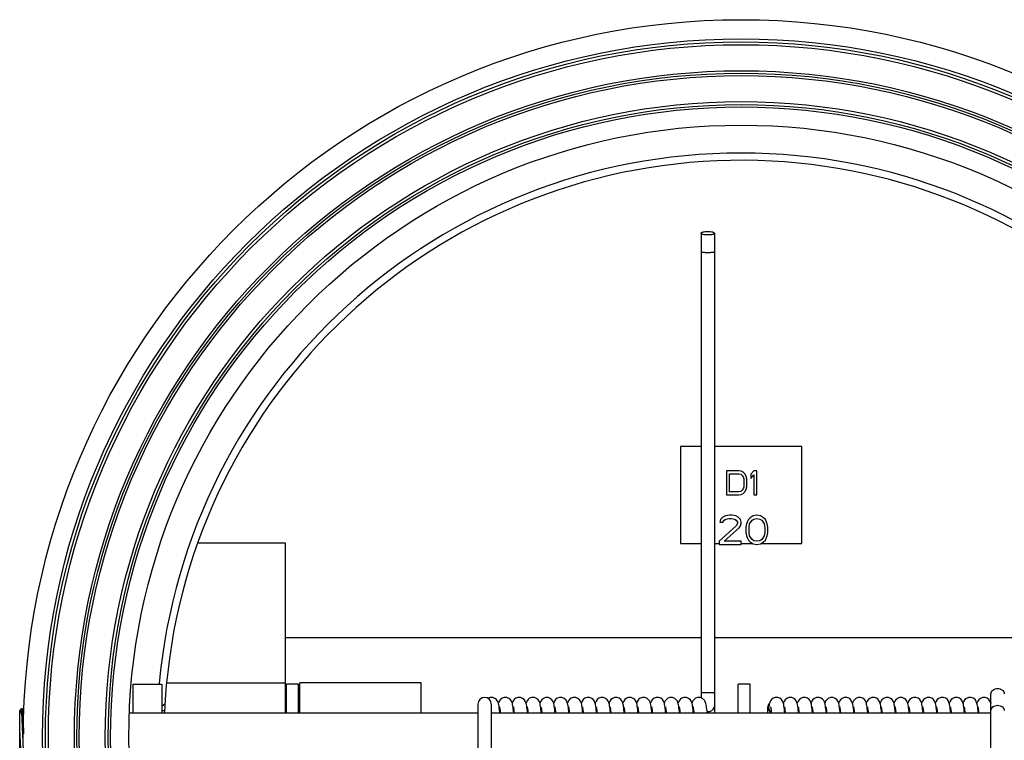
# Model space of a CAD drawing. Header units: millimetres. Extents: x -1098 to 1507, y -888 to 1291.
# Tile 4 of 6: x -190 to 216, y 994 to 1291. Entities that reach past the tile are written whole.
import ezdxf

# ---------------------------------------------------------------- set-up
doc = ezdxf.new("R2010")
doc.units = ezdxf.units.MM
doc.header["$LTSCALE"] = 30.734
doc.layers.get('0').update_dxf_attribs({"linetype": 'CONTINUOUS'})
doc.layers.add('02___PRT_ALL_AXES', color=7, linetype='CONTINUOUS')

msp = doc.modelspace()

# ---------------------------------------------------------------- linework, layer by layer
at = {"color": 7, "linetype": 'Continuous'}
for p, q in [((90.64, 1203.29), (90.64, 1011.67)), ((96.14, 1203.29), (96.14, 1005.35)), ((82.16, 1115.35), (82.16, 1075.35)), ((90.64, 1115.35), (82.16, 1115.35)), ((132.16, 1115.35), (96.14, 1115.35)), ((132.16, 1075.35), (132.16, 1115.35)), ((101.16, 1105.35), (101.16, 1095.35)), ((106.16, 1105.35), (101.16, 1105.35)), ((107.2, 1105.14), (106.16, 1105.35)), ((108.04, 1104.71), (107.2, 1105.14)), ((108.87, 1103.86), (108.04, 1104.71)), ((112.41, 1105.35), (111.16, 1103.86)), ((113.66, 1105.35), (112.41, 1105.35)), ((113.66, 1095.35), (113.66, 1105.35)), ((102.41, 1096.62), (102.41, 1104.07)), ((102.41, 1104.07), (106.16, 1104.07)), ((106.16, 1104.07), (107, 1103.86)), ((107, 1103.86), (107.62, 1103.43)), ((107.62, 1103.43), (108.04, 1102.8)), ((108.04, 1102.8), (108.25, 1101.94)), ((108.25, 1101.94), (108.25, 1098.75)), ((109.29, 1103.01), (108.87, 1103.86)), ((109.5, 1101.94), (109.29, 1103.01)), ((109.5, 1098.75), (109.5, 1101.94)), ((111.16, 1103.86), (111.16, 1102.16)), ((111.16, 1102.16), (112.41, 1103.65)), ((112.41, 1103.65), (112.41, 1095.35)), ((106.16, 1096.62), (102.41, 1096.62)), ((107, 1096.84), (106.16, 1096.62)), ((107.62, 1097.26), (107, 1096.84)), ((108.04, 1097.9), (107.62, 1097.26)), ((108.25, 1098.75), (108.04, 1097.9)), ((108.04, 1095.99), (108.87, 1096.84)), ((108.87, 1096.84), (109.29, 1097.69)), ((109.29, 1097.69), (109.5, 1098.75)), ((101.16, 1095.35), (106.16, 1095.35)), ((106.16, 1095.35), (107.2, 1095.56)), ((107.2, 1095.56), (108.04, 1095.99)), ((112.41, 1095.35), (113.66, 1095.35)), ((98.66, 1085.17), (98.41, 1084.15)), ((98.41, 1084.15), (99.66, 1084.15)), ((99.66, 1086.19), (98.66, 1085.17)), ((100.66, 1086.7), (99.66, 1086.19)), ((99.66, 1084.15), (100.16, 1084.92)), ((100.16, 1084.92), (100.91, 1085.43)), ((102.41, 1086.96), (100.66, 1086.7)), ((100.91, 1085.43), (102.16, 1085.68)), ((102.16, 1085.68), (103.16, 1085.68)), ((103.41, 1086.96), (102.41, 1086.96)), ((103.16, 1085.68), (104.41, 1085.43)), ((104.91, 1086.7), (103.41, 1086.96)), ((104.41, 1085.43), (105.16, 1084.92)), ((105.91, 1086.19), (104.91, 1086.7)), ((105.16, 1084.92), (105.66, 1084.15)), ((105.66, 1084.15), (105.66, 1083.64)), ((106.91, 1085.17), (105.91, 1086.19)), ((107.16, 1084.15), (106.91, 1085.17)), ((107.16, 1083.64), (107.16, 1084.15)), ((109.66, 1084.15), (109.41, 1083.38)), ((110.16, 1085.17), (109.66, 1084.15)), ((110.91, 1085.94), (110.16, 1085.17)), ((110.66, 1083.38), (111.66, 1084.92)), ((112.16, 1086.7), (110.91, 1085.94)), ((111.66, 1084.92), (112.41, 1085.43)), ((113.66, 1086.96), (112.16, 1086.7)), ((112.41, 1085.43), (113.66, 1085.68)), ((115.16, 1086.7), (113.66, 1086.96)), ((113.66, 1085.68), (114.91, 1085.43)), ((114.91, 1085.43), (115.66, 1084.92)), ((116.41, 1085.94), (115.16, 1086.7)), ((115.66, 1084.92), (116.66, 1083.38)), ((117.16, 1085.17), (116.41, 1085.94)), ((117.66, 1084.15), (117.16, 1085.17)), ((117.91, 1083.38), (117.66, 1084.15)), ((105.16, 1082.62), (98.16, 1076.23)), ((100.16, 1076.23), (106.41, 1081.85)), ((105.66, 1083.64), (105.16, 1082.62)), ((106.41, 1081.85), (106.91, 1082.62)), ((106.91, 1082.62), (107.16, 1083.64)), ((109.41, 1083.38), (109.16, 1082.11)), ((109.16, 1082.11), (109.16, 1079.81)), ((110.41, 1081.85), (110.66, 1083.38)), ((110.41, 1080.06), (110.41, 1081.85)), ((110.66, 1078.53), (110.41, 1080.06)), ((116.66, 1083.38), (116.91, 1081.85)), ((116.91, 1080.06), (116.66, 1078.53)), ((116.91, 1081.85), (116.91, 1080.06)), ((118.16, 1082.11), (117.91, 1083.38)), ((118.16, 1079.81), (118.16, 1082.11)), ((98.16, 1076.23), (98.16, 1074.96)), ((107.16, 1076.23), (100.16, 1076.23)), ((107.16, 1074.96), (107.16, 1076.23)), ((109.16, 1079.81), (109.41, 1078.53)), ((109.41, 1078.53), (109.66, 1077.77)), ((109.66, 1077.77), (110.16, 1076.75)), ((110.16, 1076.75), (110.91, 1075.98)), ((111.66, 1077), (110.66, 1078.53)), ((110.91, 1075.98), (112.16, 1075.21)), ((112.41, 1076.49), (111.66, 1077)), ((113.66, 1076.23), (112.41, 1076.49)), ((114.91, 1076.49), (113.66, 1076.23)), ((115.66, 1077), (114.91, 1076.49)), ((115.16, 1075.21), (116.41, 1075.98)), ((116.66, 1078.53), (115.66, 1077)), ((116.41, 1075.98), (117.16, 1076.75)), ((117.16, 1076.75), (117.66, 1077.77)), ((117.66, 1077.77), (117.91, 1078.53)), ((117.91, 1078.53), (118.16, 1079.81)), ((82.16, 1075.35), (90.64, 1075.35)), ((96.14, 1075.35), (98.16, 1075.35)), ((98.16, 1074.96), (107.16, 1074.96)), ((107.16, 1075.35), (111.94, 1075.35)), ((112.16, 1075.21), (113.66, 1074.96)), ((113.66, 1074.96), (115.16, 1075.21)), ((115.38, 1075.35), (132.16, 1075.35)), ((210.19, 981.62), (210.19, 1013.3)), ((-190.34, 1006.35), (-189.39, 1007.3)), ((-189.36, 1007.29), (-189.34, 1007.19)), ((-189.34, 1002.94), (-189.34, 1007.19)), ((-131.72, 1008.13), (-131.22, 1008.6)), ((-131.22, 1008.6), (-130.41, 1009.36)), ((-1.36, 1009.08), (-1.36, 977.4)), ((4.14, 1009.08), (4.14, 977.4)), ((7.45, 1007.52), (7.35, 1008.2)), ((47.34, 1007.56), (47.25, 1008.22)), ((75.92, 1007.96), (75.91, 1007.97)), ((87.25, 1007.5), (87.15, 1008.19)), ((118.19, 1005.35), (118.19, 1007.81)), ((136.4, 1007.12), (136.31, 1007.8)), ((136.48, 1006.34), (136.4, 1007.12)), ((142.07, 1007.3), (142.02, 1007.71)), ((147.75, 1007.52), (147.65, 1008.2)), ((210.19, 1009.07), (210.13, 1009.34)), ((-190.34, 984.35), (-190.34, 1006.35)), ((-130.61, 1006.35), (-131.72, 1006.35)), ((-189, 995.06), (-189.07, 996.76))]:
    msp.add_line(p, q, dxfattribs=at)
for points in [[(4.24, 1011.85), (3.72, 1011.8), (2.85, 1011.48), (2.79, 1011.43)], [(7.35, 1008.2), (7.25, 1008.77), (7.14, 1009.28), (6.99, 1009.78), (6.74, 1010.34), (6.31, 1010.94), (5.65, 1011.47), (4.8, 1011.79), (4.24, 1011.85)], [(9.94, 1011.85), (9.43, 1011.8), (8.57, 1011.49), (7.89, 1010.96), (7.45, 1010.36), (7.2, 1009.83), (7.09, 1009.46)], [(13.12, 1007.71), (13.03, 1008.31), (12.94, 1008.82), (12.84, 1009.29), (12.7, 1009.75), (12.47, 1010.28), (12.05, 1010.9), (11.37, 1011.45), (10.5, 1011.79), (9.94, 1011.85)], [(15.64, 1011.85), (15.1, 1011.79), (14.26, 1011.48), (13.6, 1010.98), (13.16, 1010.38), (12.9, 1009.82), (12.79, 1009.45)], [(18.83, 1007.66), (18.74, 1008.29), (18.64, 1008.82), (18.53, 1009.3), (18.39, 1009.78), (18.14, 1010.34), (17.7, 1010.95), (17.06, 1011.46), (16.23, 1011.78), (15.64, 1011.85)], [(21.34, 1011.85), (20.81, 1011.8), (19.95, 1011.48), (19.28, 1010.95), (18.84, 1010.35), (18.6, 1009.81), (18.49, 1009.46)], [(24.53, 1007.63), (24.44, 1008.27), (24.34, 1008.81), (24.24, 1009.29), (24.1, 1009.76), (23.87, 1010.29), (23.44, 1010.91), (22.76, 1011.46), (21.89, 1011.79), (21.34, 1011.85)], [(27.04, 1011.85), (26.51, 1011.8), (25.63, 1011.47), (24.95, 1010.92), (24.52, 1010.31), (24.28, 1009.78), (24.19, 1009.46)], [(30.22, 1007.69), (30.13, 1008.3), (30.04, 1008.83), (29.93, 1009.3), (29.79, 1009.77), (29.56, 1010.3), (29.13, 1010.91), (28.45, 1011.46), (27.59, 1011.79), (27.04, 1011.85)], [(32.74, 1011.85), (32.21, 1011.8), (31.35, 1011.48), (30.67, 1010.94), (30.23, 1010.33), (29.99, 1009.8), (29.89, 1009.46)], [(35.63, 1009.32), (35.49, 1009.78), (35.26, 1010.31), (34.83, 1010.92), (34.15, 1011.47), (33.29, 1011.79), (32.74, 1011.85)], [(38.44, 1011.85), (37.95, 1011.8), (37.11, 1011.51), (36.44, 1011.02), (35.99, 1010.44), (35.73, 1009.9), (35.59, 1009.46)], [(41.62, 1007.68), (41.53, 1008.29), (41.44, 1008.82), (41.34, 1009.29), (41.2, 1009.75), (40.97, 1010.28), (40.55, 1010.9), (39.87, 1011.45), (39, 1011.79), (38.44, 1011.85)], [(44.14, 1011.85), (43.62, 1011.8), (42.76, 1011.48), (42.08, 1010.96), (41.64, 1010.35), (41.4, 1009.82), (41.29, 1009.46)], [(47.25, 1008.22), (47.15, 1008.79), (47.04, 1009.29), (46.89, 1009.79), (46.63, 1010.35), (46.2, 1010.95), (45.54, 1011.47), (44.7, 1011.79), (44.14, 1011.85)], [(49.84, 1011.85), (49.32, 1011.8), (48.45, 1011.48), (47.76, 1010.94), (47.33, 1010.33), (47.09, 1009.8), (46.99, 1009.46)], [(53.01, 1007.81), (52.92, 1008.39), (52.83, 1008.88), (52.73, 1009.33), (52.59, 1009.78), (52.36, 1010.31), (51.92, 1010.92), (51.24, 1011.47), (50.38, 1011.79), (49.84, 1011.85)], [(55.54, 1011.85), (55.01, 1011.8), (54.14, 1011.47), (53.46, 1010.93), (53.03, 1010.32), (52.79, 1009.79), (52.69, 1009.46)], [(58.76, 1007.36), (58.68, 1007.98), (58.6, 1008.52), (58.51, 1008.99), (58.4, 1009.42), (58.26, 1009.87), (58.01, 1010.4), (57.56, 1010.99), (56.89, 1011.5), (56.05, 1011.8), (55.54, 1011.85)], [(61.24, 1011.85), (60.72, 1011.8), (59.86, 1011.48), (59.19, 1010.96), (58.75, 1010.36), (58.5, 1009.82), (58.39, 1009.46)], [(64.43, 1007.61), (64.34, 1008.25), (64.24, 1008.8), (64.13, 1009.3), (63.99, 1009.79), (63.74, 1010.34), (63.3, 1010.95), (62.64, 1011.47), (61.79, 1011.79), (61.24, 1011.85)], [(66.94, 1011.85), (66.43, 1011.8), (65.57, 1011.49), (64.88, 1010.96), (64.44, 1010.36), (64.2, 1009.83), (64.09, 1009.46)], [(70.13, 1007.64), (70.04, 1008.28), (69.94, 1008.82), (69.84, 1009.3), (69.7, 1009.76), (69.46, 1010.3), (69.03, 1010.91), (68.36, 1011.46), (67.49, 1011.79), (66.94, 1011.85)], [(72.64, 1011.85), (72.12, 1011.8), (71.25, 1011.48), (70.57, 1010.94), (70.13, 1010.34), (69.9, 1009.81), (69.79, 1009.46)], [(75.79, 1007.9), (75.71, 1008.45), (75.62, 1008.93), (75.52, 1009.37), (75.37, 1009.82), (75.13, 1010.35), (74.69, 1010.96), (74.02, 1011.48), (73.17, 1011.8), (72.64, 1011.85)], [(78.34, 1011.85), (77.81, 1011.8), (76.97, 1011.49), (76.32, 1010.99), (75.87, 1010.41), (75.61, 1009.86), (75.49, 1009.46)], [(81.53, 1007.62), (81.44, 1008.25), (81.35, 1008.8), (81.24, 1009.28), (81.1, 1009.75), (80.87, 1010.29), (80.44, 1010.9), (79.77, 1011.46), (78.9, 1011.79), (78.34, 1011.85)], [(84.04, 1011.85), (83.49, 1011.79), (82.65, 1011.48), (81.99, 1010.97), (81.56, 1010.38), (81.3, 1009.82), (81.19, 1009.46)], [(87.15, 1008.19), (87.05, 1008.78), (86.94, 1009.29), (86.79, 1009.79), (86.54, 1010.35), (86.1, 1010.95), (85.45, 1011.46), (84.62, 1011.79), (84.04, 1011.85)], [(89.74, 1011.85), (89.22, 1011.8), (88.39, 1011.5), (87.73, 1011), (87.28, 1010.42), (87.02, 1009.88), (86.89, 1009.46)], [(90.76, 1011.65), (90.29, 1011.79), (89.74, 1011.85)], [(121.74, 1011.85), (121.23, 1011.8), (120.4, 1011.51), (119.73, 1011.01), (119.28, 1010.42), (119.03, 1009.9), (118.88, 1009.45)], [(124.91, 1007.75), (124.82, 1008.36), (124.73, 1008.88), (124.62, 1009.34), (124.48, 1009.81), (124.23, 1010.35), (123.79, 1010.96), (123.1, 1011.49), (122.24, 1011.8), (121.74, 1011.85)], [(127.44, 1011.85), (126.88, 1011.79), (126.02, 1011.46), (125.34, 1010.91), (124.91, 1010.3), (124.68, 1009.76), (124.59, 1009.46)], [(130.64, 1007.59), (130.54, 1008.26), (130.44, 1008.83), (130.33, 1009.32), (130.18, 1009.82), (129.92, 1010.38), (129.48, 1010.97), (128.84, 1011.47), (128.01, 1011.79), (127.44, 1011.85)], [(133.14, 1011.85), (132.59, 1011.79), (131.73, 1011.46), (131.05, 1010.92), (130.62, 1010.31), (130.38, 1009.78), (130.29, 1009.46)], [(136.31, 1007.8), (136.22, 1008.38), (136.13, 1008.9), (136.01, 1009.38), (135.86, 1009.86), (135.6, 1010.41), (135.15, 1011), (134.49, 1011.5), (133.65, 1011.8), (133.14, 1011.85)], [(138.84, 1011.85), (138.29, 1011.79), (137.44, 1011.47), (136.76, 1010.93), (136.33, 1010.32), (136.09, 1009.79), (135.99, 1009.46)], [(142.02, 1007.71), (141.94, 1008.26), (141.86, 1008.74), (141.77, 1009.16), (141.66, 1009.57), (141.5, 1010.01), (141.23, 1010.52), (140.77, 1011.08), (140.1, 1011.54), (139.29, 1011.81), (138.84, 1011.85)], [(144.54, 1011.85), (143.97, 1011.79), (143.11, 1011.46), (142.44, 1010.91), (142.01, 1010.3), (141.78, 1009.76), (141.69, 1009.46)], [(147.65, 1008.2), (147.55, 1008.78), (147.44, 1009.29), (147.29, 1009.79), (147.04, 1010.35), (146.6, 1010.95), (145.93, 1011.47), (145.08, 1011.79), (144.54, 1011.85)], [(150.24, 1011.85), (149.7, 1011.79), (148.83, 1011.47), (148.15, 1010.92), (147.72, 1010.31), (147.49, 1009.78), (147.39, 1009.46)], [(153.4, 1007.87), (153.31, 1008.44), (153.22, 1008.93), (153.12, 1009.37), (152.97, 1009.82), (152.73, 1010.35), (152.29, 1010.96), (151.61, 1011.49), (150.75, 1011.8), (150.24, 1011.85)], [(155.94, 1011.85), (155.39, 1011.79), (154.53, 1011.47), (153.85, 1010.92), (153.42, 1010.31), (153.19, 1009.78), (153.09, 1009.46)], [(159.1, 1007.87), (159.01, 1008.45), (158.92, 1008.95), (158.81, 1009.4), (158.66, 1009.86), (158.41, 1010.39), (157.97, 1010.98), (157.29, 1011.5), (156.44, 1011.8), (155.94, 1011.85)], [(161.64, 1011.85), (161.07, 1011.79), (160.21, 1011.46), (159.55, 1010.92), (159.11, 1010.3), (158.88, 1009.75), (158.79, 1009.46)], [(164.81, 1007.77), (164.72, 1008.37), (164.63, 1008.89), (164.52, 1009.35), (164.38, 1009.82), (164.13, 1010.35), (163.69, 1010.96), (163.02, 1011.48), (162.16, 1011.8), (161.64, 1011.85)], [(167.34, 1011.85), (166.78, 1011.79), (165.91, 1011.45), (165.23, 1010.9), (164.8, 1010.28), (164.57, 1009.75), (164.49, 1009.46)], [(170.52, 1007.75), (170.43, 1008.34), (170.33, 1008.86), (170.23, 1009.32), (170.09, 1009.78), (169.86, 1010.31), (169.42, 1010.93), (168.74, 1011.47), (167.87, 1011.8), (167.34, 1011.85)], [(173.04, 1011.85), (172.49, 1011.79), (171.62, 1011.46), (170.94, 1010.91), (170.51, 1010.29), (170.28, 1009.76), (170.19, 1009.46)], [(176.23, 1007.66), (176.14, 1008.28), (176.04, 1008.82), (175.93, 1009.31), (175.79, 1009.79), (175.55, 1010.32), (175.11, 1010.94), (174.44, 1011.47), (173.57, 1011.8), (173.04, 1011.85)], [(178.74, 1011.85), (178.19, 1011.79), (177.35, 1011.48), (176.68, 1010.95), (176.24, 1010.35), (176, 1009.81), (175.89, 1009.46)], [(181.9, 1007.87), (181.81, 1008.43), (181.72, 1008.92), (181.62, 1009.37), (181.48, 1009.82), (181.24, 1010.34), (180.8, 1010.95), (180.12, 1011.48), (179.25, 1011.8), (178.74, 1011.85)], [(184.44, 1011.85), (183.89, 1011.79), (183.04, 1011.47), (182.38, 1010.95), (181.94, 1010.34), (181.69, 1009.8), (181.59, 1009.46)], [(187.63, 1007.64), (187.54, 1008.27), (187.44, 1008.82), (187.33, 1009.32), (187.18, 1009.8), (186.94, 1010.34), (186.5, 1010.95), (185.83, 1011.48), (184.97, 1011.8), (184.44, 1011.85)], [(190.14, 1011.85), (189.57, 1011.79), (188.72, 1011.46), (188.06, 1010.93), (187.63, 1010.32), (187.38, 1009.77), (187.29, 1009.45)], [(193.31, 1007.76), (193.22, 1008.36), (193.13, 1008.88), (193.02, 1009.35), (192.88, 1009.81), (192.64, 1010.34), (192.2, 1010.95), (191.52, 1011.48), (190.66, 1011.8), (190.14, 1011.85)], [(195.84, 1011.85), (195.28, 1011.79), (194.43, 1011.47), (193.76, 1010.94), (193.33, 1010.33), (193.09, 1009.78), (192.99, 1009.46)], [(199.01, 1007.77), (198.92, 1008.37), (198.83, 1008.88), (198.72, 1009.34), (198.58, 1009.8), (198.34, 1010.33), (197.91, 1010.94), (197.23, 1011.48), (196.36, 1011.8), (195.84, 1011.85)], [(201.54, 1011.85), (201, 1011.79), (200.14, 1011.47), (199.46, 1010.93), (199.02, 1010.32), (198.79, 1009.79), (198.69, 1009.46)], [(204.71, 1007.82), (204.62, 1008.39), (204.53, 1008.9), (204.42, 1009.35), (204.28, 1009.8), (204.04, 1010.33), (203.61, 1010.94), (202.93, 1011.48), (202.06, 1011.8), (201.54, 1011.85)], [(207.24, 1011.85), (206.69, 1011.79), (205.83, 1011.46), (205.15, 1010.92), (204.72, 1010.31), (204.48, 1009.77), (204.39, 1009.46)], [(210.13, 1009.34), (209.98, 1009.82), (209.73, 1010.36), (209.29, 1010.96), (208.62, 1011.48), (207.76, 1011.8), (207.24, 1011.85)], [(7.68, 1005.35), (7.64, 1005.77), (7.54, 1006.72), (7.45, 1007.52)], [(7.51, 1007.97), (7.51, 1007.98), (7.53, 1007.92), (7.57, 1007.72), (7.62, 1007.4), (7.68, 1006.98), (7.75, 1006.46), (7.82, 1005.85), (7.87, 1005.35)], [(13.38, 1005.35), (13.38, 1005.39), (13.29, 1006.25), (13.21, 1007.03), (13.12, 1007.71)], [(13.21, 1007.98), (13.21, 1007.98), (13.23, 1007.92), (13.27, 1007.73), (13.32, 1007.42), (13.38, 1007.02), (13.44, 1006.54), (13.5, 1005.97), (13.57, 1005.35)], [(19.08, 1005.35), (19.01, 1006.09), (18.92, 1006.93), (18.83, 1007.66)], [(18.91, 1007.98), (18.91, 1007.98), (18.93, 1007.92), (18.96, 1007.73), (19.02, 1007.43), (19.07, 1007.04), (19.14, 1006.55), (19.2, 1005.98), (19.27, 1005.35)], [(24.78, 1005.35), (24.71, 1006.02), (24.62, 1006.89), (24.53, 1007.63)], [(24.61, 1007.97), (24.61, 1007.98), (24.63, 1007.92), (24.67, 1007.72), (24.72, 1007.41), (24.78, 1007), (24.84, 1006.5), (24.91, 1005.91), (24.97, 1005.35)], [(30.48, 1005.35), (30.4, 1006.13), (30.31, 1006.96), (30.22, 1007.69)], [(30.31, 1007.97), (30.31, 1007.98), (30.32, 1007.94), (30.36, 1007.77), (30.4, 1007.51), (30.46, 1007.16), (30.52, 1006.73), (30.58, 1006.21), (30.64, 1005.63), (30.67, 1005.35)], [(35.92, 1007.73), (35.83, 1008.34), (35.73, 1008.85), (35.63, 1009.32)], [(36.18, 1005.35), (36.09, 1006.22), (36.01, 1007.03), (35.92, 1007.73)], [(36.01, 1007.98), (36.01, 1007.98), (36.03, 1007.92), (36.06, 1007.73), (36.12, 1007.43), (36.18, 1007.03), (36.24, 1006.53), (36.31, 1005.93), (36.37, 1005.35)], [(41.88, 1005.35), (41.8, 1006.16), (41.71, 1006.97), (41.62, 1007.68)], [(41.71, 1007.98), (41.71, 1007.98), (41.73, 1007.92), (41.76, 1007.74), (41.81, 1007.45), (41.87, 1007.07), (41.93, 1006.6), (41.99, 1006.05), (42.06, 1005.42), (42.07, 1005.35)], [(47.58, 1005.35), (47.53, 1005.85), (47.44, 1006.77), (47.34, 1007.56)], [(47.41, 1007.97), (47.41, 1007.98), (47.43, 1007.92), (47.46, 1007.73), (47.52, 1007.44), (47.57, 1007.04), (47.64, 1006.56), (47.7, 1005.99), (47.77, 1005.35)], [(53.28, 1005.35), (53.26, 1005.51), (53.18, 1006.38), (53.09, 1007.15), (53.01, 1007.81)], [(53.13, 1007.92), (53.12, 1007.96), (53.12, 1007.96), (53.16, 1007.78), (53.21, 1007.46), (53.28, 1007), (53.35, 1006.43), (53.43, 1005.74), (53.47, 1005.35)], [(58.98, 1005.35), (58.93, 1005.87), (58.85, 1006.66), (58.76, 1007.36)], [(58.81, 1007.97), (58.81, 1007.98), (58.82, 1007.93), (58.86, 1007.75), (58.91, 1007.45), (58.97, 1007.06), (59.03, 1006.57), (59.1, 1006), (59.17, 1005.35)], [(64.68, 1005.35), (64.62, 1006), (64.52, 1006.87), (64.43, 1007.61)], [(64.51, 1007.98), (64.51, 1007.98), (64.52, 1007.93), (64.56, 1007.75), (64.61, 1007.47), (64.67, 1007.09), (64.73, 1006.63), (64.79, 1006.09), (64.85, 1005.48), (64.87, 1005.35)], [(70.38, 1005.35), (70.32, 1006.02), (70.22, 1006.88), (70.13, 1007.64)], [(70.21, 1007.97), (70.21, 1007.98), (70.23, 1007.9), (70.28, 1007.66), (70.34, 1007.28), (70.41, 1006.79), (70.48, 1006.18), (70.56, 1005.46), (70.57, 1005.35)], [(76.08, 1005.35), (76.04, 1005.72), (75.96, 1006.53), (75.88, 1007.26), (75.79, 1007.9)], [(75.91, 1007.97), (75.95, 1007.79), (76, 1007.52), (76.06, 1007.15), (76.12, 1006.68), (76.19, 1006.11), (76.26, 1005.44), (76.27, 1005.35)], [(81.78, 1005.35), (81.71, 1006.02), (81.62, 1006.88), (81.53, 1007.62)], [(81.62, 1007.96), (81.61, 1007.97), (81.62, 1007.94), (81.66, 1007.77), (81.71, 1007.48), (81.77, 1007.08), (81.83, 1006.57), (81.9, 1005.95), (81.97, 1005.35)], [(87.48, 1005.35), (87.44, 1005.72), (87.35, 1006.68), (87.25, 1007.5)], [(87.32, 1007.97), (87.31, 1007.97), (87.32, 1007.94), (87.36, 1007.76), (87.41, 1007.46), (87.47, 1007.05), (87.54, 1006.54), (87.61, 1005.94), (87.67, 1005.35)], [(93.18, 1005.35), (93.18, 1005.4), (93.09, 1006.26), (93.01, 1007.03), (92.92, 1007.72), (92.83, 1008.31), (92.74, 1008.83), (92.64, 1009.3), (92.5, 1009.76), (92.24, 1010.33)], [(118.88, 1009.45), (118.77, 1009.01), (118.68, 1008.54), (118.62, 1008.15)], [(119.31, 1007.98), (119.31, 1007.98), (119.33, 1007.9), (119.38, 1007.66), (119.44, 1007.27), (119.51, 1006.77), (119.58, 1006.15), (119.66, 1005.43), (119.67, 1005.35)], [(125.18, 1005.35), (125.18, 1005.37), (125.09, 1006.26), (125, 1007.06), (124.91, 1007.75)], [(125.01, 1007.97), (125.01, 1007.98), (125.02, 1007.93), (125.06, 1007.74), (125.12, 1007.44), (125.17, 1007.04), (125.24, 1006.54), (125.31, 1005.94), (125.37, 1005.35)], [(130.88, 1005.35), (130.83, 1005.85), (130.73, 1006.8), (130.64, 1007.59)], [(130.71, 1007.97), (130.71, 1007.98), (130.73, 1007.92), (130.77, 1007.73), (130.82, 1007.42), (130.88, 1007.02), (130.94, 1006.52), (131.01, 1005.93), (131.07, 1005.35)], [(136.41, 1007.98), (136.41, 1007.97), (136.43, 1007.89), (136.47, 1007.72), (136.51, 1007.45), (136.57, 1007.09), (136.6, 1006.82)], [(142.28, 1005.35), (142.18, 1006.39), (142.07, 1007.3)], [(142.11, 1007.97), (142.11, 1007.98), (142.13, 1007.92), (142.17, 1007.73)], [(142.17, 1007.73), (142.22, 1007.43), (142.27, 1007.04)], [(142.27, 1007.04), (142.34, 1006.56), (142.4, 1005.99), (142.47, 1005.35), (142.47, 1005.35)], [(147.98, 1005.35), (147.94, 1005.82), (147.84, 1006.72), (147.75, 1007.52)], [(147.82, 1007.96), (147.81, 1007.97), (147.82, 1007.93), (147.87, 1007.72), (147.93, 1007.36), (147.99, 1006.89), (148.07, 1006.3), (148.14, 1005.61), (148.17, 1005.35)], [(153.68, 1005.35), (153.65, 1005.62), (153.57, 1006.47), (153.48, 1007.22), (153.4, 1007.87)], [(153.52, 1007.96), (153.51, 1007.98), (153.52, 1007.94), (153.56, 1007.78), (153.61, 1007.5), (153.66, 1007.12), (153.72, 1006.65), (153.79, 1006.09), (153.86, 1005.43), (153.87, 1005.35)], [(159.38, 1005.35), (159.36, 1005.55), (159.27, 1006.43), (159.18, 1007.2), (159.1, 1007.87)], [(159.21, 1007.97), (159.21, 1007.98), (159.22, 1007.93), (159.26, 1007.75), (159.31, 1007.46), (159.37, 1007.08), (159.43, 1006.61), (159.49, 1006.06), (159.56, 1005.44), (159.57, 1005.35)], [(165.08, 1005.35), (164.99, 1006.25), (164.9, 1007.07), (164.81, 1007.77)], [(164.91, 1007.97), (164.91, 1007.98), (164.93, 1007.92), (164.97, 1007.71), (165.03, 1007.36), (165.09, 1006.9), (165.16, 1006.34), (165.24, 1005.67), (165.27, 1005.35)], [(170.78, 1005.35), (170.78, 1005.37), (170.69, 1006.26), (170.6, 1007.05), (170.52, 1007.75)], [(170.61, 1007.98), (170.61, 1007.98), (170.63, 1007.92), (170.67, 1007.72), (170.72, 1007.4), (170.78, 1006.98), (170.85, 1006.47), (170.91, 1005.86), (170.97, 1005.35)], [(176.48, 1005.35), (176.41, 1006.1), (176.32, 1006.94), (176.23, 1007.66)], [(176.31, 1007.97), (176.31, 1007.98), (176.32, 1007.93), (176.36, 1007.74), (176.41, 1007.45), (176.47, 1007.06), (176.53, 1006.58), (176.6, 1006.02), (176.67, 1005.37), (176.67, 1005.35)], [(182.18, 1005.35), (182.16, 1005.6), (182.07, 1006.46), (181.98, 1007.21), (181.9, 1007.87)], [(182.01, 1007.97), (182.01, 1007.98), (182.03, 1007.92), (182.06, 1007.73), (182.12, 1007.44), (182.17, 1007.04), (182.24, 1006.56), (182.3, 1006), (182.37, 1005.36), (182.37, 1005.35)], [(187.88, 1005.35), (187.81, 1006.06), (187.72, 1006.9), (187.63, 1007.64)], [(187.71, 1007.98), (187.71, 1007.98), (187.73, 1007.92), (187.77, 1007.73), (187.82, 1007.42), (187.88, 1007.03), (187.94, 1006.55), (188, 1005.98), (188.07, 1005.35)], [(193.58, 1005.35), (193.49, 1006.23), (193.4, 1007.05), (193.31, 1007.76)], [(193.41, 1007.97), (193.41, 1007.98), (193.43, 1007.92), (193.46, 1007.73), (193.52, 1007.43), (193.58, 1007.03), (193.64, 1006.54), (193.71, 1005.95), (193.77, 1005.35)], [(199.28, 1005.35), (199.28, 1005.38), (199.19, 1006.29), (199.1, 1007.08), (199.01, 1007.77)], [(199.12, 1007.97), (199.11, 1007.98), (199.13, 1007.91), (199.18, 1007.67), (199.24, 1007.28), (199.31, 1006.78), (199.38, 1006.16), (199.46, 1005.43), (199.47, 1005.35)], [(204.98, 1005.35), (204.96, 1005.55), (204.88, 1006.4), (204.79, 1007.15), (204.71, 1007.82)], [(204.81, 1007.97), (204.81, 1007.98), (204.82, 1007.94), (204.86, 1007.76), (204.91, 1007.48), (204.97, 1007.1), (205.03, 1006.62), (205.1, 1006.04), (205.17, 1005.36), (205.17, 1005.35)], [(210.19, 1009.78), (210.19, 1009.78), (210.09, 1009.46)], [(136.58, 1005.35), (136.57, 1005.46), (136.48, 1006.34)], [(136.6, 1006.82), (136.7, 1006.04), (136.77, 1005.35)]]:
    msp.add_lwpolyline(points, dxfattribs=at)
for radius in [296, 288.1, 286.88, 285.67, 274.94, 273.94, 272.94, 262.22, 261, 260, 252.5]:
    msp.add_circle((107.16, 995.35), radius, dxfattribs=at)
for centre, radius, start, end in [((107.16, 995.35), 241, 5.283, 174.7355), ((1.39, 1009.1), 2.75, 0, 180), ((93.39, 1008.77), 2.86, 264.5893, 269.9913)]:
    msp.add_arc(centre, radius, start, end, dxfattribs=at)
for points, knots in [([(90.64, 1203.29), (90.64, 1203.41), (90.83, 1203.58), (91.12, 1203.71), (91.62, 1203.87), (92.38, 1203.99), (93.04, 1204.02), (93.39, 1204.02)], [0, 0, 0, 0, 0.118453, 0.214618, 0.336384, 0.643198, 1, 1, 1, 1]), ([(93.39, 1202.56), (93.04, 1202.56), (92.38, 1202.59), (91.62, 1202.71), (91.12, 1202.87), (90.83, 1203), (90.64, 1203.17), (90.64, 1203.29)], [0, 0, 0, 0, 0.356802, 0.663616, 0.785382, 0.881547, 1, 1, 1, 1]), ([(93.39, 1204.02), (93.74, 1204.02), (94.39, 1203.99), (95.16, 1203.87), (95.66, 1203.71), (95.95, 1203.58), (96.14, 1203.41), (96.14, 1203.29)], [0, 0, 0, 0, 0.356802, 0.663616, 0.785382, 0.881547, 1, 1, 1, 1]), ([(96.14, 1203.29), (96.14, 1203.17), (95.95, 1203), (95.66, 1202.87), (95.16, 1202.71), (94.39, 1202.59), (93.74, 1202.56), (93.39, 1202.56)], [0, 0, 0, 0, 0.118453, 0.214618, 0.336384, 0.643198, 1, 1, 1, 1]), ([(93.39, 1195.24), (93.03, 1195.24), (92.52, 1195.25), (91.87, 1195.29), (91.46, 1195.32), (91.13, 1195.36), (90.87, 1195.41), (90.72, 1195.45), (90.64, 1195.5), (90.64, 1195.53)], [0, 0, 0, 0, 0.379423, 0.55036, 0.699897, 0.822697, 0.914522, 0.97299, 1, 1, 1, 1]), ([(96.14, 1195.53), (96.14, 1195.5), (96.05, 1195.45), (95.91, 1195.41), (95.65, 1195.36), (95.32, 1195.32), (94.9, 1195.29), (94.25, 1195.25), (93.74, 1195.24), (93.39, 1195.24)], [0, 0, 0, 0, 0.02701, 0.085478, 0.177303, 0.300103, 0.44964, 0.620577, 1, 1, 1, 1]), ([(210.19, 1013.3), (210.19, 1013.59), (210.34, 1014.2), (210.98, 1014.92), (211.88, 1015.4), (212.58, 1015.51), (212.94, 1015.51)], [0, 0, 0, 0, 0.224396, 0.464574, 0.725412, 1, 1, 1, 1]), ([(212.94, 1015.51), (213.29, 1015.51), (213.99, 1015.4), (214.9, 1014.92), (215.53, 1014.2), (215.69, 1013.59), (215.69, 1013.3)], [0, 0, 0, 0, 0.274588, 0.535426, 0.775604, 1, 1, 1, 1]), ([(93.39, 1013.76), (93.21, 1013.76), (92.86, 1013.76), (92.35, 1013.75), (91.88, 1013.74), (91.47, 1013.72), (91.13, 1013.7), (90.9, 1013.67), (90.76, 1013.65), (90.7, 1013.64), (90.66, 1013.62), (90.64, 1013.61), (90.64, 1013.6)], [0, 0, 0, 0, 0.193739, 0.38035, 0.552204, 0.702987, 0.826991, 0.919496, 0.952837, 0.97718, 0.992583, 1, 1, 1, 1]), ([(90.76, 1011.65), (90.86, 1011.61), (91.08, 1011.5), (91.47, 1011.25), (91.89, 1010.87), (92.14, 1010.52), (92.24, 1010.33)], [0, 0, 0, 0, 0.146803, 0.378964, 0.677098, 1, 1, 1, 1]), ([(96.14, 1013.6), (96.14, 1013.61), (96.12, 1013.62), (96.08, 1013.64), (96.01, 1013.65), (95.87, 1013.67), (95.64, 1013.7), (95.31, 1013.72), (94.9, 1013.74), (94.43, 1013.75), (93.92, 1013.76), (93.57, 1013.76), (93.39, 1013.76)], [0, 0, 0, 0, 0.007417, 0.02282, 0.047163, 0.080504, 0.173009, 0.297013, 0.447796, 0.61965, 0.806261, 1, 1, 1, 1]), ([(-189.39, 1007.3), (-189.38, 1007.3), (-189.38, 1007.3), (-189.37, 1007.3), (-189.37, 1007.3), (-189.37, 1007.29), (-189.36, 1007.29)], [0, 0, 0, 0, 0.233402, 0.42833, 0.666857, 1, 1, 1, 1]), ([(-189.34, 1007.19), (-189.32, 1007.13), (-189.29, 1006.98), (-189.26, 1006.71), (-189.22, 1006.37), (-189.18, 1005.97), (-189.14, 1005.49), (-189.09, 1004.73), (-189.03, 1003.63), (-188.95, 1002.16), (-188.88, 1000.52), (-188.8, 998.75), (-188.75, 997.53), (-188.73, 996.9)], [0, 0, 0, 0, 0.01893, 0.044991, 0.078058, 0.11794, 0.164398, 0.217142, 0.340117, 0.483751, 0.644392, 0.81795, 1, 1, 1, 1]), ([(96.14, 1008.56), (96.14, 1008.21), (95.99, 1007.51), (95.38, 1006.63), (94.46, 1006.05), (93.74, 1005.91), (93.39, 1005.91)], [0, 0, 0, 0, 0.245341, 0.493443, 0.745344, 1, 1, 1, 1]), ([(118.19, 1007.81), (118.19, 1007.59), (118.26, 1007.14), (118.55, 1006.52), (119.01, 1005.99), (119.41, 1005.73), (119.62, 1005.63)], [0, 0, 0, 0, 0.242766, 0.489041, 0.741254, 1, 1, 1, 1]), ([(118.86, 1009.45), (118.8, 1009.39), (118.59, 1009.14), (118.42, 1008.85), (118.34, 1008.62)], [0, 0, 0, 0, 0.253931, 1, 1, 1, 1]), ([(119.61, 1005.88), (119.43, 1006.01), (119.11, 1006.32), (118.76, 1006.88), (118.58, 1007.5), (118.59, 1007.94), (118.62, 1008.15)], [0, 0, 0, 0, 0.25729, 0.508323, 0.755118, 1, 1, 1, 1]), ([(210.19, 1006.4), (210.19, 1006.69), (210.34, 1007.29), (210.98, 1008.02), (211.88, 1008.5), (212.58, 1008.6), (212.94, 1008.6)], [0, 0, 0, 0, 0.224396, 0.464574, 0.725412, 1, 1, 1, 1]), ([(212.94, 1008.6), (213.29, 1008.6), (213.99, 1008.5), (214.9, 1008.02), (215.53, 1007.29), (215.69, 1006.69), (215.69, 1006.4)], [0, 0, 0, 0, 0.274588, 0.535426, 0.775604, 1, 1, 1, 1]), ([(-190.34, 1006.35), (-190.32, 1006.37), (-190.29, 1006.39), (-190.24, 1006.4), (-190.19, 1006.4), (-190.13, 1006.38), (-190.07, 1006.31), (-190.01, 1006.2), (-189.95, 1006.06), (-189.88, 1005.89), (-189.82, 1005.69), (-189.76, 1005.45), (-189.67, 1005.07), (-189.57, 1004.51), (-189.45, 1003.76), (-189.37, 1003.22), (-189.34, 1002.94)], [0, 0, 0, 0, 0.021077, 0.029984, 0.038534, 0.057095, 0.081131, 0.112635, 0.152387, 0.200663, 0.257512, 0.322852, 0.396538, 0.568058, 0.770055, 1, 1, 1, 1]), ([(-189.07, 996.76), (-189.11, 997.85), (-189.19, 999.91), (-189.29, 1001.97), (-189.34, 1002.94)], [0, 0, 0, 0, 0.530185, 1, 1, 1, 1]), ([(-190.34, 997.42), (-190.3, 996.74), (-190.24, 995.39), (-190.14, 993.39), (-190.04, 991.47), (-189.96, 989.96), (-189.89, 988.86), (-189.85, 988.13), (-189.8, 987.48), (-189.75, 986.91), (-189.7, 986.43), (-189.65, 986.05), (-189.61, 985.79), (-189.57, 985.64), (-189.56, 985.58), (-189.55, 985.55)], [0, 0, 0, 0, 0.170652, 0.341448, 0.505129, 0.654719, 0.722211, 0.783859, 0.839007, 0.887076, 0.927563, 0.960053, 0.984246, 0.993176, 1, 1, 1, 1])]:
    msp.add_open_spline(points, degree=3, knots=knots, dxfattribs=at)
msp.add_open_spline([(118.34, 1008.62), (118.24, 1008.37), (118.19, 1008.09), (118.19, 1007.81)], degree=3, dxfattribs=at)
at = {"layer": '02___PRT_ALL_AXES', "color": 7, "linetype": 'Continuous'}
for p, q in [((-116.88, 1075.65), (-80.84, 1075.65)), ((-80.84, 1075.65), (-80.84, 1005.35)), ((-80.84, 1036.53), (90.64, 1036.53)), ((96.14, 1036.53), (239.16, 1036.53)), ((-143.72, 1017.35), (-143.72, 1005.35)), ((-143.72, 1017.35), (-131.72, 1017.35)), ((-131.72, 1017.35), (-131.72, 1005.35)), ((-129.77, 1017.85), (-80.84, 1017.85)), ((-80.3, 1005.35), (-80.3, 1017.35)), ((-75.3, 1017.35), (-80.3, 1017.35)), ((-75.3, 1005.35), (-75.3, 1017.35)), ((-74.84, 1005.35), (-74.84, 1017.85)), ((-24.84, 1017.85), (-74.84, 1017.85)), ((-24.84, 1005.35), (-24.84, 1017.85)), ((105.94, 1005.35), (105.94, 1017.35)), ((110.94, 1017.35), (105.94, 1017.35)), ((110.94, 1005.35), (110.94, 1017.35)), ((-1.36, 1005.35), (-145.12, 1005.35)), ((210.19, 1005.35), (4.14, 1005.35))]:
    msp.add_line(p, q, dxfattribs=at)
msp.add_arc((107.16, 995.35), 238, 9.963, 177.5762, dxfattribs=at)

doc.saveas('drawing.dxf')
